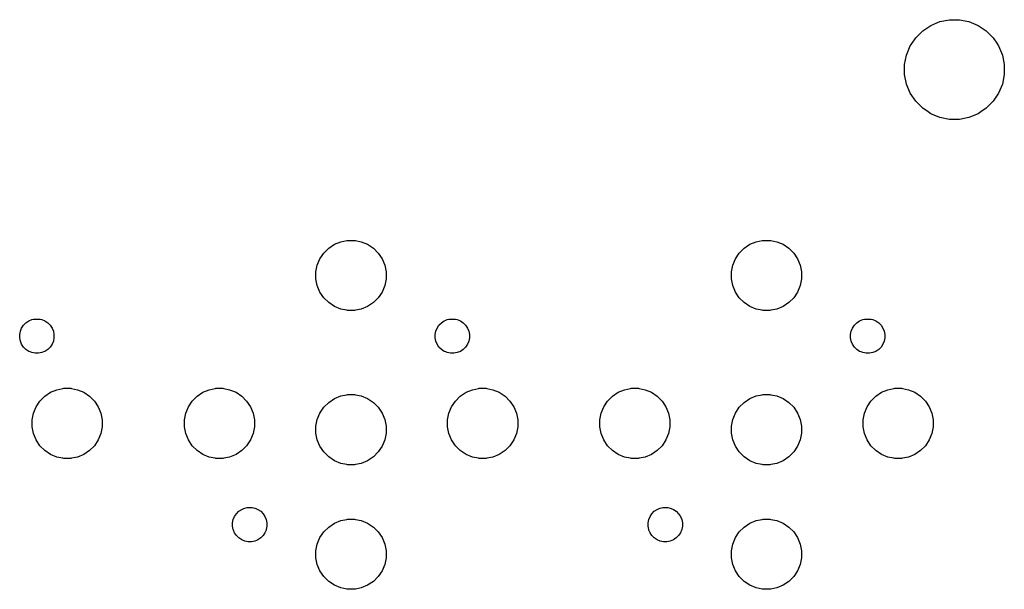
# Model space of a CAD drawing. Extents: x 0 to 140, y -76 to 0.
# Tile 11 of 11: x 77 to 140, y -37 to 0. Entities that reach past the tile are written whole.
import ezdxf

# ---------------------------------------------------------------- set-up
doc = ezdxf.new("R2010")
doc.units = 0
doc.header["$MEASUREMENT"] = 0
doc.layers.add('BLACK', color=7, linetype='CONTINUOUS')

msp = doc.modelspace()

# ---------------------------------------------------------------- linework, layer by layer
at = {"layer": 'BLACK', "linetype": 'CONTINUOUS'}
for p, q in [((135.592, -0.09797), (136.21, 0.025)), ((136.21, 0.025), (136.84, 0.025)), ((136.84, 0.025), (137.458, -0.09797)), ((134.485, -0.6894), (135.009, -0.3392)), ((135.009, -0.3392), (135.592, -0.09797)), ((135.009, -0.3392), (135.009, -0.3392)), ((137.458, -0.09797), (138.041, -0.3392)), ((138.041, -0.3392), (138.041, -0.3392)), ((138.041, -0.3392), (138.565, -0.6894)), ((133.805, -1.48532), (134.039, -1.13512)), ((134.039, -1.13512), (134.485, -0.6894)), ((138.565, -0.6894), (139.011, -1.13512)), ((139.011, -1.13512), (139.245, -1.48532)), ((133.448, -2.2416), (133.689, -1.65923)), ((133.689, -1.65923), (133.805, -1.48532)), ((139.245, -1.48532), (139.361, -1.65923)), ((139.361, -1.65923), (139.602, -2.2416)), ((133.325, -2.85983), (133.448, -2.2416)), ((139.602, -2.2416), (139.725, -2.85983)), ((133.325, -3.49017), (133.325, -2.85983)), ((139.725, -2.85983), (139.725, -3.49017)), ((133.448, -4.1084), (133.325, -3.49017)), ((139.725, -3.49017), (139.602, -4.1084)), ((133.689, -4.69077), (133.448, -4.1084)), ((139.602, -4.1084), (139.361, -4.69077)), ((134.039, -5.21488), (133.689, -4.69077)), ((133.689, -4.69077), (133.689, -4.69077)), ((139.361, -4.69077), (139.011, -5.21488)), ((139.361, -4.69077), (139.361, -4.69077)), ((134.485, -5.6606), (134.039, -5.21488)), ((134.835, -5.8946), (134.485, -5.6606)), ((138.565, -5.6606), (138.215, -5.8946)), ((139.011, -5.21488), (138.565, -5.6606)), ((135.009, -6.0108), (134.835, -5.8946)), ((135.592, -6.25203), (135.009, -6.0108)), ((136.21, -6.375), (135.592, -6.25203)), ((137.458, -6.25203), (136.84, -6.375)), ((138.041, -6.0108), (137.458, -6.25203)), ((138.215, -5.8946), (138.041, -6.0108)), ((136.84, -6.375), (136.21, -6.375)), ((96.3551, -14.6415), (96.7238, -14.3952)), ((96.7238, -14.3952), (97.1334, -14.2255)), ((97.1334, -14.2255), (97.5141, -14.1498)), ((97.5141, -14.1498), (97.5683, -14.139)), ((97.5683, -14.139), (98.0117, -14.139)), ((98.0117, -14.139), (98.0659, -14.1498)), ((98.0659, -14.1498), (98.4466, -14.2255)), ((98.4466, -14.2255), (98.8562, -14.3952)), ((98.8562, -14.3952), (99.2249, -14.6415)), ((123.025, -14.6415), (123.394, -14.3952)), ((123.394, -14.3952), (123.803, -14.2255)), ((123.803, -14.2255), (124.184, -14.1498)), ((124.184, -14.1498), (124.238, -14.139)), ((124.238, -14.139), (124.682, -14.139)), ((124.682, -14.139), (124.736, -14.1498)), ((124.736, -14.1498), (125.117, -14.2255)), ((125.117, -14.2255), (125.526, -14.3952)), ((125.526, -14.3952), (125.895, -14.6415)), ((95.7952, -15.3238), (96.0415, -14.9551)), ((96.0415, -14.9551), (96.3551, -14.6415)), ((99.2249, -14.6415), (99.5385, -14.9551)), ((99.5385, -14.9551), (99.7848, -15.3238)), ((122.465, -15.3238), (122.712, -14.9551)), ((122.712, -14.9551), (123.025, -14.6415)), ((125.895, -14.6415), (126.208, -14.9551)), ((126.208, -14.9551), (126.455, -15.3238)), ((95.539, -16.1683), (95.6255, -15.7334)), ((95.6255, -15.7334), (95.7952, -15.3238)), ((99.7848, -15.3238), (99.9545, -15.7334)), ((99.9545, -15.7334), (100.041, -16.1683)), ((122.209, -16.1683), (122.296, -15.7334)), ((122.296, -15.7334), (122.465, -15.3238)), ((126.455, -15.3238), (126.624, -15.7334)), ((126.624, -15.7334), (126.711, -16.1683)), ((95.539, -16.6117), (95.539, -16.1683)), ((100.041, -16.1683), (100.041, -16.6117)), ((122.209, -16.6117), (122.209, -16.1683)), ((126.711, -16.1683), (126.711, -16.6117)), ((95.6255, -17.0466), (95.539, -16.6117)), ((95.7952, -17.4562), (95.6255, -17.0466)), ((99.9545, -17.0466), (99.7848, -17.4562)), ((100.041, -16.6117), (99.9545, -17.0466)), ((122.296, -17.0466), (122.209, -16.6117)), ((122.465, -17.4562), (122.296, -17.0466)), ((126.624, -17.0466), (126.455, -17.4562)), ((126.711, -16.6117), (126.624, -17.0466)), ((96.0415, -17.8249), (95.7952, -17.4562)), ((99.7848, -17.4562), (99.5385, -17.8249)), ((122.712, -17.8249), (122.465, -17.4562)), ((126.455, -17.4562), (126.208, -17.8249)), ((96.3551, -18.1385), (96.0415, -17.8249)), ((96.7238, -18.3848), (96.3551, -18.1385)), ((99.2249, -18.1385), (98.8562, -18.3848)), ((99.5385, -17.8249), (99.2249, -18.1385)), ((123.025, -18.1385), (122.712, -17.8249)), ((123.394, -18.3848), (123.025, -18.1385)), ((125.895, -18.1385), (125.526, -18.3848)), ((126.208, -17.8249), (125.895, -18.1385)), ((97.1334, -18.5545), (96.7238, -18.3848)), ((97.5141, -18.6302), (97.1334, -18.5545)), ((97.5683, -18.641), (97.5141, -18.6302)), ((98.0117, -18.641), (97.5683, -18.641)), ((98.0659, -18.6302), (98.0117, -18.641)), ((98.4466, -18.5545), (98.0659, -18.6302)), ((98.8562, -18.3848), (98.4466, -18.5545)), ((123.803, -18.5545), (123.394, -18.3848)), ((124.184, -18.6302), (123.803, -18.5545)), ((124.238, -18.641), (124.184, -18.6302)), ((124.682, -18.641), (124.238, -18.641)), ((124.736, -18.6302), (124.682, -18.641)), ((125.117, -18.5545), (124.736, -18.6302)), ((125.526, -18.3848), (125.117, -18.5545)), ((76.6443, -19.7685), (76.7648, -19.5882)), ((76.7648, -19.5882), (76.9182, -19.4348)), ((76.9182, -19.4348), (77.0985, -19.3143)), ((77.0985, -19.3143), (77.2989, -19.2313)), ((77.2989, -19.2313), (77.4052, -19.2102)), ((77.4052, -19.2102), (77.5116, -19.189)), ((77.5116, -19.189), (77.7284, -19.189)), ((77.7284, -19.189), (77.8348, -19.2102)), ((77.8348, -19.2102), (77.9411, -19.2313)), ((77.9411, -19.2313), (78.1415, -19.3143)), ((78.1415, -19.3143), (78.3218, -19.4348)), ((78.3218, -19.4348), (78.4752, -19.5882)), ((78.4752, -19.5882), (78.5957, -19.7685)), ((103.314, -19.7685), (103.435, -19.5882)), ((103.435, -19.5882), (103.588, -19.4348)), ((103.588, -19.4348), (103.768, -19.3143)), ((103.768, -19.3143), (103.869, -19.2728)), ((103.869, -19.2728), (103.969, -19.2313)), ((103.969, -19.2313), (104.075, -19.2102)), ((104.075, -19.2102), (104.182, -19.189)), ((104.182, -19.189), (104.398, -19.189)), ((104.398, -19.189), (104.505, -19.2102)), ((104.505, -19.2102), (104.611, -19.2313)), ((104.611, -19.2313), (104.812, -19.3143)), ((104.812, -19.3143), (104.992, -19.4348)), ((104.992, -19.4348), (105.145, -19.5882)), ((105.145, -19.5882), (105.266, -19.7685)), ((129.984, -19.7685), (130.105, -19.5882)), ((130.105, -19.5882), (130.258, -19.4348)), ((130.258, -19.4348), (130.438, -19.3143)), ((130.438, -19.3143), (130.539, -19.2728)), ((130.539, -19.2728), (130.639, -19.2313)), ((130.639, -19.2313), (130.745, -19.2102)), ((130.745, -19.2102), (130.852, -19.189)), ((130.852, -19.189), (131.068, -19.189)), ((131.068, -19.189), (131.175, -19.2102)), ((131.175, -19.2102), (131.281, -19.2313)), ((131.281, -19.2313), (131.482, -19.3143)), ((131.482, -19.3143), (131.662, -19.4348)), ((131.662, -19.4348), (131.815, -19.5882)), ((131.815, -19.5882), (131.936, -19.7685)), ((76.519, -20.1816), (76.5613, -19.9689)), ((76.519, -20.3984), (76.519, -20.1816)), ((76.5613, -19.9689), (76.6443, -19.7685)), ((78.5957, -19.7685), (78.6787, -19.9689)), ((78.6787, -19.9689), (78.721, -20.1816)), ((78.721, -20.1816), (78.721, -20.3984)), ((103.189, -20.1816), (103.231, -19.9689)), ((103.189, -20.3984), (103.189, -20.1816)), ((103.231, -19.9689), (103.314, -19.7685)), ((105.266, -19.7685), (105.349, -19.9689)), ((105.349, -19.9689), (105.391, -20.1816)), ((105.391, -20.1816), (105.391, -20.3984)), ((129.859, -20.1816), (129.901, -19.9689)), ((129.859, -20.3984), (129.859, -20.1816)), ((129.901, -19.9689), (129.984, -19.7685)), ((131.936, -19.7685), (132.019, -19.9689)), ((132.019, -19.9689), (132.061, -20.1816)), ((132.061, -20.1816), (132.061, -20.3984)), ((76.5613, -20.6111), (76.519, -20.3984)), ((76.6443, -20.8115), (76.5613, -20.6111)), ((76.7648, -20.9918), (76.6443, -20.8115)), ((78.5957, -20.8115), (78.4752, -20.9918)), ((78.6787, -20.6111), (78.5957, -20.8115)), ((78.721, -20.3984), (78.6787, -20.6111)), ((103.231, -20.6111), (103.189, -20.3984)), ((103.314, -20.8115), (103.231, -20.6111)), ((103.435, -20.9918), (103.314, -20.8115)), ((105.266, -20.8115), (105.145, -20.9918)), ((105.349, -20.6111), (105.266, -20.8115)), ((105.391, -20.3984), (105.349, -20.6111)), ((129.901, -20.6111), (129.859, -20.3984)), ((129.984, -20.8115), (129.901, -20.6111)), ((130.105, -20.9918), (129.984, -20.8115)), ((131.936, -20.8115), (131.815, -20.9918)), ((132.019, -20.6111), (131.936, -20.8115)), ((132.061, -20.3984), (132.019, -20.6111)), ((76.9182, -21.1452), (76.7648, -20.9918)), ((77.0985, -21.2657), (76.9182, -21.1452)), ((77.1987, -21.3072), (77.0985, -21.2657)), ((77.2989, -21.3487), (77.1987, -21.3072)), ((77.4052, -21.3698), (77.2989, -21.3487)), ((77.5116, -21.391), (77.4052, -21.3698)), ((77.7284, -21.391), (77.5116, -21.391)), ((77.8348, -21.3698), (77.7284, -21.391)), ((77.9411, -21.3487), (77.8348, -21.3698)), ((78.0413, -21.3072), (77.9411, -21.3487)), ((78.1415, -21.2657), (78.0413, -21.3072)), ((78.3218, -21.1452), (78.1415, -21.2657)), ((78.4752, -20.9918), (78.3218, -21.1452)), ((103.588, -21.1452), (103.435, -20.9918)), ((103.768, -21.2657), (103.588, -21.1452)), ((103.869, -21.3072), (103.768, -21.2657)), ((103.969, -21.3487), (103.869, -21.3072)), ((104.075, -21.3698), (103.969, -21.3487)), ((104.182, -21.391), (104.075, -21.3698)), ((104.398, -21.391), (104.182, -21.391)), ((104.505, -21.3698), (104.398, -21.391)), ((104.611, -21.3487), (104.505, -21.3698)), ((104.812, -21.2657), (104.611, -21.3487)), ((104.992, -21.1452), (104.812, -21.2657)), ((105.145, -20.9918), (104.992, -21.1452)), ((130.258, -21.1452), (130.105, -20.9918)), ((130.438, -21.2657), (130.258, -21.1452)), ((130.539, -21.3072), (130.438, -21.2657)), ((130.639, -21.3487), (130.539, -21.3072)), ((130.745, -21.3698), (130.639, -21.3487)), ((130.852, -21.391), (130.745, -21.3698)), ((131.068, -21.391), (130.852, -21.391)), ((131.175, -21.3698), (131.068, -21.391)), ((131.281, -21.3487), (131.175, -21.3698)), ((131.482, -21.2657), (131.281, -21.3487)), ((131.662, -21.1452), (131.482, -21.2657)), ((131.815, -20.9918), (131.662, -21.1452)), ((78.1351, -24.1415), (78.5038, -23.8952)), ((78.5038, -23.8952), (78.9134, -23.7255)), ((78.9134, -23.7255), (79.2941, -23.6498)), ((79.2941, -23.6498), (79.3483, -23.639)), ((79.3483, -23.639), (79.7917, -23.639)), ((79.7917, -23.639), (79.8459, -23.6498)), ((79.8459, -23.6498), (80.2266, -23.7255)), ((80.2266, -23.7255), (80.6362, -23.8952)), ((80.6362, -23.8952), (81.0049, -24.1415)), ((87.9051, -24.1415), (88.2738, -23.8952)), ((88.2738, -23.8952), (88.6834, -23.7255)), ((88.6834, -23.7255), (89.0641, -23.6498)), ((89.0641, -23.6498), (89.1183, -23.639)), ((89.1183, -23.639), (89.5617, -23.639)), ((89.5617, -23.639), (89.6159, -23.6498)), ((89.6159, -23.6498), (89.9966, -23.7255)), ((89.9966, -23.7255), (90.4062, -23.8952)), ((90.4062, -23.8952), (90.7749, -24.1415)), ((104.805, -24.1415), (105.174, -23.8952)), ((105.174, -23.8952), (105.583, -23.7255)), ((105.583, -23.7255), (105.964, -23.6498)), ((105.964, -23.6498), (106.018, -23.639)), ((106.018, -23.639), (106.462, -23.639)), ((106.462, -23.639), (106.516, -23.6498)), ((106.516, -23.6498), (106.897, -23.7255)), ((106.897, -23.7255), (107.306, -23.8952)), ((107.306, -23.8952), (107.675, -24.1415)), ((114.575, -24.1415), (114.944, -23.8952)), ((114.944, -23.8952), (115.353, -23.7255)), ((115.353, -23.7255), (115.734, -23.6498)), ((115.734, -23.6498), (115.788, -23.639)), ((115.788, -23.639), (116.232, -23.639)), ((116.232, -23.639), (116.286, -23.6498)), ((116.286, -23.6498), (116.667, -23.7255)), ((116.667, -23.7255), (117.076, -23.8952)), ((117.076, -23.8952), (117.445, -24.1415)), ((131.475, -24.1415), (131.844, -23.8952)), ((131.844, -23.8952), (132.253, -23.7255)), ((132.253, -23.7255), (132.634, -23.6498)), ((132.634, -23.6498), (132.688, -23.639)), ((132.688, -23.639), (133.132, -23.639)), ((133.132, -23.639), (133.186, -23.6498)), ((133.186, -23.6498), (133.567, -23.7255)), ((133.567, -23.7255), (133.976, -23.8952)), ((133.976, -23.8952), (134.345, -24.1415)), ((77.5752, -24.8238), (77.8215, -24.4551)), ((77.8215, -24.4551), (78.1351, -24.1415)), ((81.0049, -24.1415), (81.3185, -24.4551)), ((81.3185, -24.4551), (81.5648, -24.8238)), ((87.3452, -24.8238), (87.5915, -24.4551)), ((87.5915, -24.4551), (87.9051, -24.1415)), ((90.7749, -24.1415), (91.0885, -24.4551)), ((91.0885, -24.4551), (91.3348, -24.8238)), ((96.0415, -24.8551), (96.3551, -24.5415)), ((96.3551, -24.5415), (96.7238, -24.2952)), ((96.7238, -24.2952), (97.1334, -24.1255)), ((97.1334, -24.1255), (97.5141, -24.0498)), ((97.5141, -24.0498), (97.5683, -24.039)), ((97.5683, -24.039), (98.0117, -24.039)), ((98.0117, -24.039), (98.0659, -24.0498)), ((98.0659, -24.0498), (98.4466, -24.1255)), ((98.4466, -24.1255), (98.8562, -24.2952)), ((98.8562, -24.2952), (99.2249, -24.5415)), ((99.2249, -24.5415), (99.5385, -24.8551)), ((104.245, -24.8238), (104.492, -24.4551)), ((104.492, -24.4551), (104.805, -24.1415)), ((107.675, -24.1415), (107.988, -24.4551)), ((107.988, -24.4551), (108.235, -24.8238)), ((114.015, -24.8238), (114.262, -24.4551)), ((114.262, -24.4551), (114.575, -24.1415)), ((117.445, -24.1415), (117.758, -24.4551)), ((117.758, -24.4551), (118.005, -24.8238)), ((122.712, -24.8551), (123.025, -24.5415)), ((123.025, -24.5415), (123.394, -24.2952)), ((123.394, -24.2952), (123.803, -24.1255)), ((123.803, -24.1255), (124.184, -24.0498)), ((124.184, -24.0498), (124.238, -24.039)), ((124.238, -24.039), (124.682, -24.039)), ((124.682, -24.039), (124.736, -24.0498)), ((124.736, -24.0498), (125.117, -24.1255)), ((125.117, -24.1255), (125.526, -24.2952)), ((125.526, -24.2952), (125.895, -24.5415)), ((125.895, -24.5415), (126.208, -24.8551)), ((130.915, -24.8238), (131.162, -24.4551)), ((131.162, -24.4551), (131.475, -24.1415)), ((134.345, -24.1415), (134.658, -24.4551)), ((134.658, -24.4551), (134.905, -24.8238)), ((77.319, -25.6683), (77.4055, -25.2334)), ((77.4055, -25.2334), (77.5752, -24.8238)), ((81.5648, -24.8238), (81.7345, -25.2334)), ((81.7345, -25.2334), (81.821, -25.6683)), ((87.089, -25.6683), (87.1755, -25.2334)), ((87.1755, -25.2334), (87.3452, -24.8238)), ((91.3348, -24.8238), (91.5045, -25.2334)), ((91.5045, -25.2334), (91.591, -25.6683)), ((95.6255, -25.6334), (95.7952, -25.2238)), ((95.7952, -25.2238), (96.0415, -24.8551)), ((99.5385, -24.8551), (99.7848, -25.2238)), ((99.7848, -25.2238), (99.9545, -25.6334)), ((103.989, -25.6683), (104.076, -25.2334)), ((104.076, -25.2334), (104.245, -24.8238)), ((108.235, -24.8238), (108.404, -25.2334)), ((108.404, -25.2334), (108.491, -25.6683)), ((113.759, -25.6683), (113.846, -25.2334)), ((113.846, -25.2334), (114.015, -24.8238)), ((118.005, -24.8238), (118.174, -25.2334)), ((118.174, -25.2334), (118.261, -25.6683)), ((122.296, -25.6334), (122.465, -25.2238)), ((122.465, -25.2238), (122.712, -24.8551)), ((126.208, -24.8551), (126.455, -25.2238)), ((126.455, -25.2238), (126.624, -25.6334)), ((130.659, -25.6683), (130.746, -25.2334)), ((130.746, -25.2334), (130.915, -24.8238)), ((134.905, -24.8238), (135.074, -25.2334)), ((135.074, -25.2334), (135.161, -25.6683)), ((77.319, -26.1117), (77.319, -25.6683)), ((81.821, -25.6683), (81.821, -26.1117)), ((87.089, -26.1117), (87.089, -25.6683)), ((91.591, -25.6683), (91.591, -26.1117)), ((95.539, -26.0683), (95.6255, -25.6334)), ((99.9545, -25.6334), (100.041, -26.0683)), ((103.989, -26.1117), (103.989, -25.6683)), ((108.491, -25.6683), (108.491, -26.1117)), ((113.759, -26.1117), (113.759, -25.6683)), ((118.261, -25.6683), (118.261, -26.1117)), ((122.209, -26.0683), (122.296, -25.6334)), ((126.624, -25.6334), (126.711, -26.0683)), ((130.659, -26.1117), (130.659, -25.6683)), ((135.161, -25.6683), (135.161, -26.1117)), ((77.4055, -26.5466), (77.319, -26.1117)), ((81.821, -26.1117), (81.7345, -26.5466)), ((87.1755, -26.5466), (87.089, -26.1117)), ((91.591, -26.1117), (91.5045, -26.5466)), ((95.539, -26.5117), (95.539, -26.0683)), ((95.6255, -26.9466), (95.539, -26.5117)), ((100.041, -26.5117), (99.9545, -26.9466)), ((100.041, -26.0683), (100.041, -26.5117)), ((104.076, -26.5466), (103.989, -26.1117)), ((108.491, -26.1117), (108.404, -26.5466)), ((113.846, -26.5466), (113.759, -26.1117)), ((118.261, -26.1117), (118.174, -26.5466)), ((122.209, -26.5117), (122.209, -26.0683)), ((122.296, -26.9466), (122.209, -26.5117)), ((126.711, -26.5117), (126.624, -26.9466)), ((126.711, -26.0683), (126.711, -26.5117)), ((130.746, -26.5466), (130.659, -26.1117)), ((135.161, -26.1117), (135.074, -26.5466)), ((77.5752, -26.9562), (77.4055, -26.5466)), ((77.8215, -27.3249), (77.5752, -26.9562)), ((81.5648, -26.9562), (81.3185, -27.3249)), ((81.7345, -26.5466), (81.5648, -26.9562)), ((87.3452, -26.9562), (87.1755, -26.5466)), ((87.5915, -27.3249), (87.3452, -26.9562)), ((91.3348, -26.9562), (91.0885, -27.3249)), ((91.5045, -26.5466), (91.3348, -26.9562)), ((95.7952, -27.3562), (95.6255, -26.9466)), ((99.9545, -26.9466), (99.7848, -27.3562)), ((104.245, -26.9562), (104.076, -26.5466)), ((104.492, -27.3249), (104.245, -26.9562)), ((108.235, -26.9562), (107.988, -27.3249)), ((108.404, -26.5466), (108.235, -26.9562)), ((114.015, -26.9562), (113.846, -26.5466)), ((114.262, -27.3249), (114.015, -26.9562)), ((118.005, -26.9562), (117.758, -27.3249)), ((118.174, -26.5466), (118.005, -26.9562)), ((122.465, -27.3562), (122.296, -26.9466)), ((126.624, -26.9466), (126.455, -27.3562)), ((130.915, -26.9562), (130.746, -26.5466)), ((131.162, -27.3249), (130.915, -26.9562)), ((134.905, -26.9562), (134.658, -27.3249)), ((135.074, -26.5466), (134.905, -26.9562)), ((78.1351, -27.6385), (77.8215, -27.3249)), ((78.5038, -27.8848), (78.1351, -27.6385)), ((81.0049, -27.6385), (80.6362, -27.8848)), ((81.3185, -27.3249), (81.0049, -27.6385)), ((87.9051, -27.6385), (87.5915, -27.3249)), ((88.2738, -27.8848), (87.9051, -27.6385)), ((90.7749, -27.6385), (90.4062, -27.8848)), ((91.0885, -27.3249), (90.7749, -27.6385)), ((96.0415, -27.7249), (95.7952, -27.3562)), ((96.3551, -28.0385), (96.0415, -27.7249)), ((99.5385, -27.7249), (99.2249, -28.0385)), ((99.7848, -27.3562), (99.5385, -27.7249)), ((104.805, -27.6385), (104.492, -27.3249)), ((105.174, -27.8848), (104.805, -27.6385)), ((107.675, -27.6385), (107.306, -27.8848)), ((107.988, -27.3249), (107.675, -27.6385)), ((114.575, -27.6385), (114.262, -27.3249)), ((114.944, -27.8848), (114.575, -27.6385)), ((117.445, -27.6385), (117.076, -27.8848)), ((117.758, -27.3249), (117.445, -27.6385)), ((122.712, -27.7249), (122.465, -27.3562)), ((123.025, -28.0385), (122.712, -27.7249)), ((126.208, -27.7249), (125.895, -28.0385)), ((126.455, -27.3562), (126.208, -27.7249)), ((131.475, -27.6385), (131.162, -27.3249)), ((131.844, -27.8848), (131.475, -27.6385)), ((134.345, -27.6385), (133.976, -27.8848)), ((134.658, -27.3249), (134.345, -27.6385)), ((78.9134, -28.0545), (78.5038, -27.8848)), ((79.2941, -28.1302), (78.9134, -28.0545)), ((79.3483, -28.141), (79.2941, -28.1302)), ((79.7917, -28.141), (79.3483, -28.141)), ((79.8459, -28.1302), (79.7917, -28.141)), ((80.2266, -28.0545), (79.8459, -28.1302)), ((80.6362, -27.8848), (80.2266, -28.0545)), ((88.6834, -28.0545), (88.2738, -27.8848)), ((89.0641, -28.1302), (88.6834, -28.0545)), ((89.1183, -28.141), (89.0641, -28.1302)), ((89.5617, -28.141), (89.1183, -28.141)), ((89.6159, -28.1302), (89.5617, -28.141)), ((89.9966, -28.0545), (89.6159, -28.1302)), ((90.4062, -27.8848), (89.9966, -28.0545)), ((96.7238, -28.2848), (96.3551, -28.0385)), ((97.1334, -28.4545), (96.7238, -28.2848)), ((98.8562, -28.2848), (98.4466, -28.4545)), ((99.2249, -28.0385), (98.8562, -28.2848)), ((105.583, -28.0545), (105.174, -27.8848)), ((105.964, -28.1302), (105.583, -28.0545)), ((106.018, -28.141), (105.964, -28.1302)), ((106.462, -28.141), (106.018, -28.141)), ((106.516, -28.1302), (106.462, -28.141)), ((106.897, -28.0545), (106.516, -28.1302)), ((107.306, -27.8848), (106.897, -28.0545)), ((115.353, -28.0545), (114.944, -27.8848)), ((115.734, -28.1302), (115.353, -28.0545)), ((115.788, -28.141), (115.734, -28.1302)), ((116.232, -28.141), (115.788, -28.141)), ((116.286, -28.1302), (116.232, -28.141)), ((116.667, -28.0545), (116.286, -28.1302)), ((117.076, -27.8848), (116.667, -28.0545)), ((123.394, -28.2848), (123.025, -28.0385)), ((123.803, -28.4545), (123.394, -28.2848)), ((125.526, -28.2848), (125.117, -28.4545)), ((125.895, -28.0385), (125.526, -28.2848)), ((132.253, -28.0545), (131.844, -27.8848)), ((132.634, -28.1302), (132.253, -28.0545)), ((132.688, -28.141), (132.634, -28.1302)), ((133.132, -28.141), (132.688, -28.141)), ((133.186, -28.1302), (133.132, -28.141)), ((133.567, -28.0545), (133.186, -28.1302)), ((133.976, -27.8848), (133.567, -28.0545)), ((97.5141, -28.5302), (97.1334, -28.4545)), ((97.5683, -28.541), (97.5141, -28.5302)), ((98.0117, -28.541), (97.5683, -28.541)), ((98.0659, -28.5302), (98.0117, -28.541)), ((98.4466, -28.4545), (98.0659, -28.5302)), ((124.184, -28.5302), (123.803, -28.4545)), ((124.238, -28.541), (124.184, -28.5302)), ((124.682, -28.541), (124.238, -28.541)), ((124.736, -28.5302), (124.682, -28.541)), ((125.117, -28.4545), (124.736, -28.5302)), ((90.4348, -31.6882), (90.5882, -31.5348)), ((90.5882, -31.5348), (90.7685, -31.4143)), ((90.7685, -31.4143), (90.9011, -31.3594)), ((90.9011, -31.3594), (90.9688, -31.3313)), ((90.9688, -31.3313), (91.1318, -31.2989)), ((91.1318, -31.2989), (91.1816, -31.289)), ((91.1816, -31.289), (91.3984, -31.289)), ((91.3984, -31.289), (91.4482, -31.2989)), ((91.4482, -31.2989), (91.6111, -31.3313)), ((91.6111, -31.3313), (91.6789, -31.3594)), ((91.6789, -31.3594), (91.8115, -31.4143)), ((91.8115, -31.4143), (91.9918, -31.5348)), ((91.9918, -31.5348), (92.1452, -31.6882)), ((117.105, -31.6882), (117.258, -31.5348)), ((117.258, -31.5348), (117.438, -31.4143)), ((117.438, -31.4143), (117.571, -31.3594)), ((117.571, -31.3594), (117.639, -31.3313)), ((117.639, -31.3313), (117.802, -31.2989)), ((117.802, -31.2989), (117.852, -31.289)), ((117.852, -31.289), (118.068, -31.289)), ((118.068, -31.289), (118.118, -31.2989)), ((118.118, -31.2989), (118.281, -31.3313)), ((118.281, -31.3313), (118.349, -31.3594)), ((118.349, -31.3594), (118.482, -31.4143)), ((118.482, -31.4143), (118.662, -31.5348)), ((118.662, -31.5348), (118.815, -31.6882)), ((90.189, -32.2816), (90.2313, -32.0688)), ((90.2313, -32.0688), (90.3143, -31.8685)), ((90.3143, -31.8685), (90.4348, -31.6882)), ((90.3143, -31.8685), (90.3143, -31.8685)), ((92.1452, -31.6882), (92.2657, -31.8685)), ((92.2657, -31.8685), (92.2657, -31.8685)), ((92.2657, -31.8685), (92.3487, -32.0688)), ((92.3487, -32.0688), (92.391, -32.2816)), ((96.7238, -32.2952), (97.1334, -32.1255)), ((97.1334, -32.1255), (97.5141, -32.0498)), ((97.5141, -32.0498), (97.5683, -32.039)), ((97.5683, -32.039), (98.0117, -32.039)), ((98.0117, -32.039), (98.0659, -32.0498)), ((98.0659, -32.0498), (98.4466, -32.1255)), ((98.4466, -32.1255), (98.8562, -32.2952)), ((116.859, -32.2816), (116.901, -32.0688)), ((116.901, -32.0688), (116.984, -31.8685)), ((116.984, -31.8685), (117.105, -31.6882)), ((116.984, -31.8685), (116.984, -31.8685)), ((118.815, -31.6882), (118.936, -31.8685)), ((118.936, -31.8685), (118.936, -31.8685)), ((118.936, -31.8685), (119.019, -32.0688)), ((119.019, -32.0688), (119.061, -32.2816)), ((123.394, -32.2952), (123.803, -32.1255)), ((123.803, -32.1255), (124.184, -32.0498)), ((124.184, -32.0498), (124.238, -32.039)), ((124.238, -32.039), (124.682, -32.039)), ((124.682, -32.039), (124.736, -32.0498)), ((124.736, -32.0498), (125.117, -32.1255)), ((125.117, -32.1255), (125.526, -32.2952)), ((90.189, -32.4984), (90.189, -32.2816)), ((90.2313, -32.7111), (90.189, -32.4984)), ((90.2435, -32.7407), (90.2313, -32.7111)), ((90.3143, -32.9115), (90.2435, -32.7407)), ((92.3365, -32.7407), (92.2657, -32.9115)), ((92.3487, -32.7111), (92.3365, -32.7407)), ((92.391, -32.4984), (92.3487, -32.7111)), ((92.391, -32.2816), (92.391, -32.4984)), ((95.7952, -33.2238), (96.0415, -32.8551)), ((96.0415, -32.8551), (96.3551, -32.5415)), ((96.3551, -32.5415), (96.7238, -32.2952)), ((98.8562, -32.2952), (99.2249, -32.5415)), ((99.2249, -32.5415), (99.5385, -32.8551)), ((99.5385, -32.8551), (99.7848, -33.2238)), ((116.859, -32.4984), (116.859, -32.2816)), ((116.901, -32.7111), (116.859, -32.4984)), ((116.914, -32.7407), (116.901, -32.7111)), ((116.984, -32.9115), (116.914, -32.7407)), ((119.006, -32.7407), (118.936, -32.9115)), ((119.019, -32.7111), (119.006, -32.7407)), ((119.061, -32.4984), (119.019, -32.7111)), ((119.061, -32.2816), (119.061, -32.4984)), ((122.465, -33.2238), (122.712, -32.8551)), ((122.712, -32.8551), (123.025, -32.5415)), ((123.025, -32.5415), (123.394, -32.2952)), ((125.526, -32.2952), (125.895, -32.5415)), ((125.895, -32.5415), (126.208, -32.8551)), ((126.208, -32.8551), (126.455, -33.2238)), ((90.4348, -33.0918), (90.3143, -32.9115)), ((90.5882, -33.2452), (90.4348, -33.0918)), ((90.7685, -33.3657), (90.5882, -33.2452)), ((90.9688, -33.4487), (90.7685, -33.3657)), ((91.0752, -33.4698), (90.9688, -33.4487)), ((91.1816, -33.491), (91.0752, -33.4698)), ((91.3984, -33.491), (91.1816, -33.491)), ((91.5048, -33.4698), (91.3984, -33.491)), ((91.6111, -33.4487), (91.5048, -33.4698)), ((91.7113, -33.4072), (91.6111, -33.4487)), ((91.8115, -33.3657), (91.7113, -33.4072)), ((91.9918, -33.2452), (91.8115, -33.3657)), ((92.1452, -33.0918), (91.9918, -33.2452)), ((92.2657, -32.9115), (92.1452, -33.0918)), ((95.6255, -33.6334), (95.7952, -33.2238)), ((99.7848, -33.2238), (99.9545, -33.6334)), ((117.105, -33.0918), (116.984, -32.9115)), ((117.258, -33.2452), (117.105, -33.0918)), ((117.438, -33.3657), (117.258, -33.2452)), ((117.639, -33.4487), (117.438, -33.3657)), ((117.745, -33.4698), (117.639, -33.4487)), ((117.852, -33.491), (117.745, -33.4698)), ((118.068, -33.491), (117.852, -33.491)), ((118.175, -33.4698), (118.068, -33.491)), ((118.281, -33.4487), (118.175, -33.4698)), ((118.381, -33.4072), (118.281, -33.4487)), ((118.482, -33.3657), (118.381, -33.4072)), ((118.662, -33.2452), (118.482, -33.3657)), ((118.815, -33.0918), (118.662, -33.2452)), ((118.936, -32.9115), (118.815, -33.0918)), ((122.296, -33.6334), (122.465, -33.2238)), ((126.455, -33.2238), (126.624, -33.6334)), ((95.539, -34.0683), (95.6255, -33.6334)), ((95.539, -34.5117), (95.539, -34.0683)), ((99.9545, -33.6334), (100.041, -34.0683)), ((100.041, -34.0683), (100.041, -34.5117)), ((122.209, -34.0683), (122.296, -33.6334)), ((122.209, -34.5117), (122.209, -34.0683)), ((126.624, -33.6334), (126.711, -34.0683)), ((126.711, -34.0683), (126.711, -34.5117)), ((95.6255, -34.9466), (95.539, -34.5117)), ((100.041, -34.5117), (99.9545, -34.9466)), ((122.296, -34.9466), (122.209, -34.5117)), ((126.711, -34.5117), (126.624, -34.9466)), ((95.7952, -35.3562), (95.6255, -34.9466)), ((96.0415, -35.7249), (95.7952, -35.3562)), ((99.7848, -35.3562), (99.5385, -35.7249)), ((99.9545, -34.9466), (99.7848, -35.3562)), ((122.465, -35.3562), (122.296, -34.9466)), ((122.712, -35.7249), (122.465, -35.3562)), ((126.455, -35.3562), (126.208, -35.7249)), ((126.624, -34.9466), (126.455, -35.3562)), ((96.3551, -36.0385), (96.0415, -35.7249)), ((99.5385, -35.7249), (99.2249, -36.0385)), ((123.025, -36.0385), (122.712, -35.7249)), ((126.208, -35.7249), (125.895, -36.0385)), ((96.7238, -36.2848), (96.3551, -36.0385)), ((97.1334, -36.4545), (96.7238, -36.2848)), ((97.5141, -36.5302), (97.1334, -36.4545)), ((97.5683, -36.541), (97.5141, -36.5302)), ((98.0117, -36.541), (97.5683, -36.541)), ((98.0659, -36.5302), (98.0117, -36.541)), ((98.4466, -36.4545), (98.0659, -36.5302)), ((98.8562, -36.2848), (98.4466, -36.4545)), ((99.2249, -36.0385), (98.8562, -36.2848)), ((123.394, -36.2848), (123.025, -36.0385)), ((123.803, -36.4545), (123.394, -36.2848)), ((124.184, -36.5302), (123.803, -36.4545)), ((124.238, -36.541), (124.184, -36.5302)), ((124.682, -36.541), (124.238, -36.541)), ((124.736, -36.5302), (124.682, -36.541)), ((125.117, -36.4545), (124.736, -36.5302)), ((125.526, -36.2848), (125.117, -36.4545)), ((125.895, -36.0385), (125.526, -36.2848))]:
    msp.add_line(p, q, dxfattribs=at)

doc.saveas('drawing.dxf')
